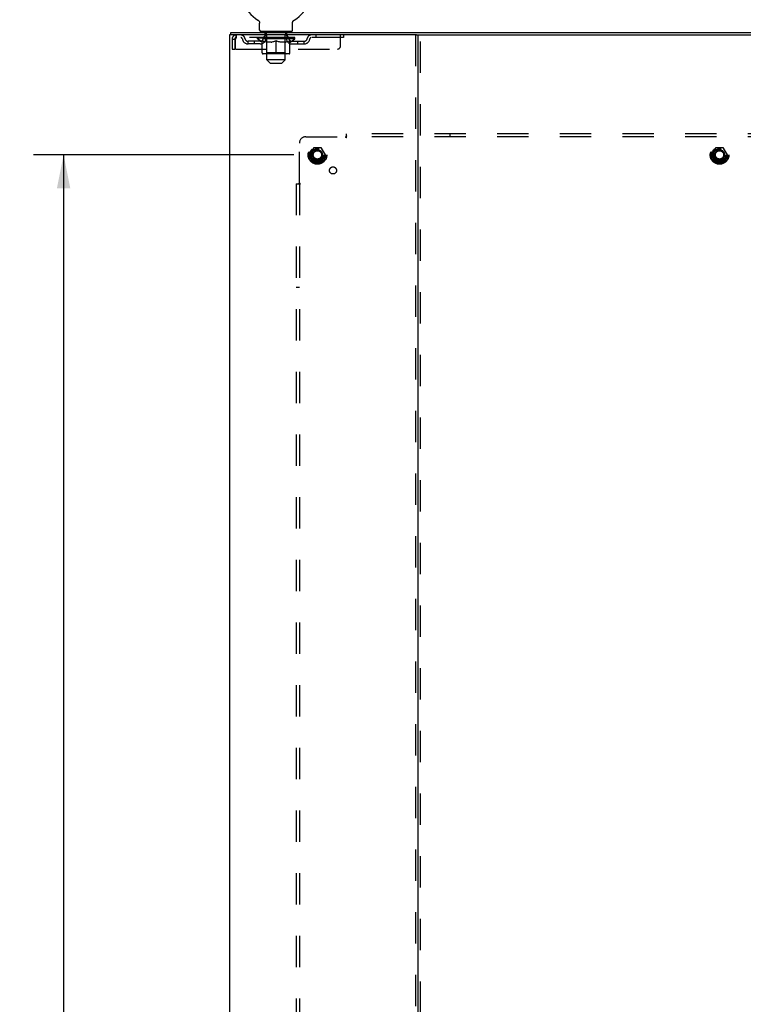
# Model space of a CAD drawing. Header units: inches. Extents: x 0 to 227, y 0 to 147.
# Tile 24 of 26: x 169 to 198, y 56 to 96. Entities that reach past the tile are written whole.
import ezdxf

# ---------------------------------------------------------------- set-up
doc = ezdxf.new("R2010")
doc.units = ezdxf.units.IN
doc.header["$LTSCALE"] = 12.466667
doc.header["$MEASUREMENT"] = 0
doc.linetypes.add('HIDDEN', pattern=[0.2, 0.1, -0.1])
doc.layers.get('0').update_dxf_attribs({"linetype": 'CONTINUOUS'})
for name, color, linetype in [('DEFAULT_2', 8, 'HIDDEN'), ('DIMENSIONS', 7, 'CONTINUOUS'), ('SUBPANEL', 7, 'CONTINUOUS')]:
    doc.layers.add(name, color=color, linetype=linetype)
doc.styles.get("Standard").update_dxf_attribs({"font": 'arial.ttf'})
doc.dimstyles.new('DIMSTYLE_1', dxfattribs={"dimtxt": 1, "dimasz": 1.333333, "dimexe": 0.09, "dimexo": 0.07, "dimgap": 0.0375, "dimtad": 0, "dimtih": 1, "dimtoh": 1, "dimzin": 4, "dimdsep": 46, "dimtxsty": 'Standard', "dimblk": '_FILLED', "dimblk1": '_FILLED', "dimblk2": '_FILLED', "dimcen": 0.09, "dimadec": 3, "dimazin": 1, "dimtfac": 1, "dimtdec": 3, "dimtofl": 0, "dimtmove": 0, "dimatfit": 3, "dimldrblk": '_FILLED', "dimfxl": 0, "dimtolj": 1, "dimtzin": 4, "dimarcsym": 0})

# ---------------------------------------------------------------- blocks, each defined once
blk = doc.blocks.new('_FILLED')
at = {"color": 0, "linetype": 'ByBlock'}
blk.add_solid([(0, 0), (-1, 0.2), (-1, -0.2)], dxfattribs=at)
blk = doc.blocks.new('*D4')
at = {"layer": 'DIMENSIONS', "color": 2, "linetype": 'Continuous'}
for p, q in [((180.283, 90.253), (169.916, 90.253)), ((171.116, 90.253), (171.116, 56.128)), ((171.116, 20.003), (171.116, 54.128)), ((180.283, 20.003), (169.916, 20.003))]:
    blk.add_line(p, q, dxfattribs=at)
at = {"layer": 'DIMENSIONS', "color": 2, "linetype": 'Continuous', "xscale": 1.3333333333, "yscale": 1.3333333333, "zscale": 1.3333333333}
for p, rotation in [((171.116, 90.253), 90), ((171.116, 20.003), 270)]:
    blk.add_blockref('_FILLED', p, dxfattribs=dict(at, rotation=rotation))
at = {"layer": 'DIMENSIONS', "color": 2, "linetype": 'Continuous', "insert": (171.116, 55.628), "char_height": 1, "width": 3.49442, "attachment_point": 2, "line_spacing_factor": 0.9}
blk.add_mtext('70.25', dxfattribs=at)

msp = doc.modelspace()

# ---------------------------------------------------------------- linework, layer by layer
at = {"color": 7, "linetype": 'Continuous'}
for p, q in [((178.847, 95.619), (178.852, 95.616)), ((178.848, 95.619), (178.849, 95.618)), ((178.852, 95.616), (178.856, 95.614)), ((178.856, 95.614), (178.86, 95.61)), ((178.86, 95.611), (178.864, 95.607)), ((178.864, 95.607), (178.868, 95.604)), ((178.868, 95.604), (178.872, 95.6)), ((178.872, 95.601), (178.876, 95.597)), ((178.875, 95.597), (178.879, 95.593)), ((178.879, 95.593), (178.882, 95.589)), ((178.882, 95.589), (178.886, 95.585)), ((180.255, 95.585), (180.258, 95.589)), ((180.258, 95.589), (180.262, 95.593)), ((180.261, 95.593), (180.265, 95.597)), ((180.265, 95.597), (180.269, 95.601)), ((180.269, 95.6), (180.273, 95.604)), ((180.273, 95.604), (180.277, 95.607)), ((180.276, 95.607), (180.281, 95.611)), ((180.281, 95.61), (180.285, 95.614)), ((180.285, 95.614), (180.289, 95.616)), ((180.285, 95.614), (180.286, 95.614)), ((180.289, 95.616), (180.293, 95.619)), ((180.292, 95.618), (180.293, 95.619)), ((178.886, 95.585), (178.889, 95.581)), ((178.889, 95.581), (178.892, 95.577)), ((178.892, 95.577), (178.895, 95.572)), ((178.895, 95.572), (178.897, 95.568)), ((178.897, 95.568), (178.9, 95.563)), ((178.9, 95.563), (178.902, 95.559)), ((178.902, 95.559), (178.904, 95.554)), ((178.904, 95.554), (178.906, 95.549)), ((178.906, 95.549), (178.908, 95.544)), ((178.908, 95.544), (178.909, 95.539)), ((178.909, 95.539), (178.911, 95.534)), ((178.911, 95.534), (178.912, 95.529)), ((178.912, 95.529), (178.913, 95.524)), ((178.913, 95.524), (178.914, 95.519)), ((178.914, 95.519), (178.914, 95.514)), ((178.914, 95.514), (178.915, 95.509)), ((178.915, 95.503), (178.915, 95.499)), ((178.915, 95.218), (178.915, 95.499)), ((180.225, 95.503), (180.226, 95.509)), ((180.225, 95.499), (180.225, 95.503)), ((180.225, 95.218), (180.225, 95.499)), ((180.226, 95.514), (180.227, 95.519)), ((180.226, 95.509), (180.226, 95.514)), ((180.227, 95.519), (180.228, 95.524)), ((180.228, 95.524), (180.229, 95.529)), ((180.229, 95.529), (180.23, 95.534)), ((180.23, 95.534), (180.231, 95.539)), ((180.231, 95.539), (180.233, 95.544)), ((180.233, 95.544), (180.235, 95.549)), ((180.235, 95.549), (180.236, 95.554)), ((180.236, 95.554), (180.239, 95.559)), ((180.239, 95.559), (180.241, 95.563)), ((180.241, 95.563), (180.243, 95.568)), ((180.243, 95.568), (180.246, 95.572)), ((180.246, 95.572), (180.249, 95.577)), ((180.249, 95.577), (180.252, 95.581)), ((180.252, 95.581), (180.255, 95.585)), ((177.768, 95.024), (177.768, 95.128)), ((178.975, 95.128), (178.975, 95.158)), ((180.165, 95.158), (178.975, 95.158)), ((180.165, 95.128), (180.165, 95.158)), ((185.157, 95.024), (209.775, 95.024))]:
    msp.add_line(p, q, dxfattribs=at)
at = {"color": 3, "linetype": 'Continuous'}
for p, q in [((177.716, 95.024), (177.716, 11.232)), ((185.157, 95.024), (177.716, 95.024)), ((177.768, 95.128), (217.164, 95.128)), ((185.216, 95.024), (185.216, 11.232))]:
    msp.add_line(p, q, dxfattribs=at)
at = {"color": 7, "linetype": 'Continuous'}
msp.add_lwpolyline([(178.915, 95.509), (178.915, 95.503), (178.915, 95.499)], dxfattribs=at)
for centre, radius, start, end in [((179.57, 96.83), 1.41, 300.818, 239.182), ((178.975, 95.218), 0.06, 180, 270), ((180.165, 95.218), 0.06, 270, 360)]:
    msp.add_arc(centre, radius, start, end, dxfattribs=at)
at = {"layer": 'DEFAULT_2', "color": 8, "linetype": 'HIDDEN'}
for p, q in [((178.847, 95.619), (178.847, 95.619)), ((178.855, 95.614), (178.856, 95.614)), ((180.293, 95.619), (180.293, 95.619)), ((180.293, 95.619), (180.293, 95.619)), ((177.82, 94.857), (177.82, 94.461)), ((177.82, 94.857), (177.924, 94.857)), ((177.924, 94.857), (177.924, 94.461)), ((177.954, 94.461), (177.954, 94.857)), ((177.987, 95.024), (177.987, 94.92)), ((182.258, 94.92), (177.987, 94.92)), ((178.827, 94.865), (178.827, 94.92)), ((179.013, 94.735), (178.827, 94.865)), ((180.314, 94.865), (178.827, 94.865)), ((178.838, 94.912), (178.838, 94.92)), ((178.849, 94.908), (178.849, 94.912)), ((178.849, 94.908), (180.292, 94.908)), ((178.859, 94.908), (178.859, 94.912)), ((178.86, 94.908), (178.86, 94.912)), ((178.872, 94.912), (178.872, 94.92)), ((178.891, 94.908), (178.891, 94.912)), ((178.893, 94.908), (178.893, 94.912)), ((178.926, 94.912), (178.926, 94.92)), ((178.944, 94.908), (178.944, 94.912)), ((178.947, 94.908), (178.947, 94.912)), ((179.183, 94.912), (178.954, 94.912)), ((179.001, 94.912), (179.001, 94.92)), ((179.002, 94.908), (179.002, 94.912)), ((179.003, 94.908), (179.003, 94.912)), ((179.006, 94.908), (179.006, 94.912)), ((179.015, 94.908), (179.015, 94.912)), ((179.016, 94.908), (179.016, 94.912)), ((179.02, 94.908), (179.02, 94.912)), ((179.023, 94.908), (179.023, 94.913)), ((179.027, 94.908), (179.027, 94.912)), ((179.046, 94.908), (179.046, 94.912)), ((179.064, 94.908), (179.064, 94.912)), ((179.066, 94.908), (179.066, 94.915)), ((179.092, 94.912), (179.092, 94.92)), ((179.092, 94.908), (179.092, 94.912)), ((179.104, 94.908), (179.104, 94.912)), ((179.109, 94.908), (179.109, 94.912)), ((179.117, 94.908), (179.117, 94.912)), ((179.133, 94.92), (179.133, 95.024)), ((179.133, 94.908), (179.133, 94.917)), ((179.14, 95.068), (179.14, 95.148)), ((179.208, 95.058), (179.15, 95.058)), ((179.153, 94.908), (179.153, 94.912)), ((179.156, 94.908), (179.156, 94.912)), ((179.183, 94.908), (179.183, 94.912)), ((179.262, 94.912), (179.196, 94.912)), ((179.199, 94.912), (179.199, 94.92)), ((179.204, 94.313), (179.204, 94.862)), ((179.205, 94.038), (179.205, 95.048)), ((179.207, 94.908), (179.207, 94.912)), ((179.212, 94.908), (179.212, 94.912)), ((179.219, 94.908), (179.219, 94.918)), ((179.227, 94.908), (179.227, 94.912)), ((179.238, 94.908), (179.238, 94.912)), ((179.262, 94.908), (179.262, 94.912)), ((179.349, 94.912), (179.287, 94.912)), ((179.311, 94.908), (179.311, 94.912)), ((179.316, 94.912), (179.316, 94.92)), ((179.32, 94.908), (179.32, 94.912)), ((179.323, 94.908), (179.323, 94.919)), ((179.327, 94.908), (179.327, 94.912)), ((179.336, 94.908), (179.336, 94.912)), ((179.349, 94.908), (179.349, 94.912)), ((179.444, 94.912), (179.386, 94.912)), ((179.402, 94.908), (179.402, 94.912)), ((179.436, 94.912), (179.57, 94.92)), ((179.441, 94.912), (179.441, 94.92)), ((179.442, 94.92), (179.441, 94.92)), ((179.442, 94.912), (179.442, 94.92)), ((179.442, 94.908), (179.442, 94.912)), ((179.444, 94.908), (179.444, 94.912)), ((179.447, 94.908), (179.447, 94.912)), ((179.448, 94.908), (179.448, 94.912)), ((179.542, 94.912), (179.491, 94.912)), ((179.499, 94.908), (179.499, 94.912)), ((179.542, 94.908), (179.542, 94.912)), ((179.567, 94.912), (179.567, 94.912)), ((179.567, 94.908), (179.567, 94.912)), ((179.567, 94.908), (179.567, 94.912)), ((179.57, 94.912), (179.57, 94.92)), ((179.573, 94.908), (179.573, 94.912)), ((179.573, 94.912), (179.574, 94.912)), ((179.574, 94.908), (179.574, 94.912)), ((179.576, 94.912), (179.649, 94.912)), ((179.598, 94.908), (179.598, 94.912)), ((179.613, 94.912), (179.613, 94.917)), ((179.613, 94.917), (179.705, 94.912)), ((179.638, 94.912), (179.638, 94.916)), ((179.641, 94.908), (179.641, 94.912)), ((179.692, 94.908), (179.692, 94.912)), ((179.694, 94.908), (179.694, 94.912)), ((179.697, 94.908), (179.697, 94.912)), ((179.697, 94.912), (179.754, 94.912)), ((179.699, 94.912), (179.699, 94.92)), ((179.699, 94.912), (179.699, 94.92)), ((179.699, 94.92), (179.699, 94.92)), ((179.699, 94.908), (179.699, 94.912)), ((179.738, 94.908), (179.738, 94.912)), ((179.791, 94.908), (179.791, 94.912)), ((179.791, 94.912), (179.854, 94.912)), ((179.805, 94.908), (179.805, 94.912)), ((179.814, 94.908), (179.814, 94.912)), ((179.817, 94.908), (179.817, 94.919)), ((179.82, 94.908), (179.82, 94.912)), ((179.825, 94.912), (179.825, 94.92)), ((179.83, 94.908), (179.83, 94.912)), ((179.879, 94.908), (179.879, 94.912)), ((179.879, 94.912), (179.944, 94.912)), ((179.903, 94.908), (179.903, 94.912)), ((179.914, 94.908), (179.914, 94.912)), ((179.922, 94.908), (179.922, 94.918)), ((179.928, 94.908), (179.928, 94.912)), ((179.99, 95.058), (179.933, 95.058)), ((179.934, 94.908), (179.934, 94.912)), ((179.935, 94.038), (179.935, 95.048)), ((179.936, 94.313), (179.936, 94.862)), ((179.942, 94.912), (179.942, 94.92)), ((179.957, 94.908), (179.957, 94.912)), ((179.957, 94.912), (180.186, 94.912)), ((179.985, 94.908), (179.985, 94.912)), ((179.987, 94.908), (179.987, 94.912)), ((180, 95.068), (180, 95.148)), ((180.008, 94.92), (180.008, 95.024)), ((180.008, 94.908), (180.008, 94.917)), ((180.024, 94.908), (180.024, 94.912)), ((180.032, 94.908), (180.032, 94.912)), ((180.037, 94.908), (180.037, 94.912)), ((180.048, 94.912), (180.048, 94.92)), ((180.048, 94.908), (180.048, 94.912)), ((180.074, 94.908), (180.074, 94.915)), ((180.076, 94.908), (180.076, 94.912)), ((180.095, 94.908), (180.095, 94.912)), ((180.114, 94.908), (180.114, 94.912)), ((180.118, 94.908), (180.118, 94.913)), ((180.121, 94.908), (180.121, 94.912)), ((180.125, 94.908), (180.125, 94.912)), ((180.125, 94.908), (180.125, 94.912)), ((180.127, 94.735), (180.314, 94.865)), ((180.135, 94.908), (180.135, 94.912)), ((180.138, 94.908), (180.138, 94.912)), ((180.138, 94.908), (180.138, 94.912)), ((180.14, 94.912), (180.14, 94.92)), ((180.194, 94.908), (180.194, 94.912)), ((180.197, 94.908), (180.197, 94.912)), ((180.214, 94.912), (180.214, 94.92)), ((180.247, 94.908), (180.247, 94.912)), ((180.249, 94.908), (180.249, 94.912)), ((180.269, 94.912), (180.269, 94.92)), ((180.28, 94.908), (180.28, 94.912)), ((180.281, 94.908), (180.281, 94.912)), ((180.292, 94.908), (180.292, 94.912)), ((180.302, 94.912), (180.302, 94.92)), ((180.314, 94.865), (180.314, 94.92)), ((181.158, 95.024), (181.158, 94.92)), ((182.133, 94.586), (182.133, 95.024)), ((182.258, 95.024), (182.258, 94.92)), ((185.112, 95.024), (185.112, 11.232)), ((185.32, 11.232), (185.32, 95.024)), ((177.82, 94.461), (177.924, 94.461)), ((177.954, 94.461), (182.008, 94.461)), ((178.456, 94.669), (178.456, 94.773)), ((178.939, 94.773), (178.456, 94.773)), ((178.939, 94.669), (178.456, 94.669)), ((178.706, 94.669), (178.706, 94.773)), ((179.013, 94.735), (179.02, 94.735)), ((179.02, 94.31), (179.02, 94.79)), ((179.02, 94.79), (179.055, 94.776)), ((179.089, 94.765), (179.054, 94.776)), ((179.122, 94.755), (179.088, 94.765)), ((179.155, 94.746), (179.121, 94.755)), ((179.188, 94.74), (179.155, 94.746)), ((179.221, 94.735), (179.188, 94.74)), ((179.369, 94.735), (179.221, 94.735)), ((179.369, 94.735), (179.402, 94.74)), ((179.435, 94.746), (179.402, 94.74)), ((179.469, 94.755), (179.435, 94.746)), ((179.502, 94.765), (179.468, 94.755)), ((179.536, 94.776), (179.501, 94.765)), ((179.57, 94.79), (179.536, 94.776)), ((179.57, 94.267), (179.57, 94.79)), ((179.57, 94.79), (179.605, 94.776)), ((179.639, 94.765), (179.605, 94.776)), ((179.673, 94.755), (179.639, 94.765)), ((179.706, 94.746), (179.672, 94.755)), ((179.739, 94.74), (179.705, 94.746)), ((179.771, 94.735), (179.738, 94.74)), ((179.92, 94.735), (179.771, 94.735)), ((179.92, 94.735), (179.953, 94.74)), ((179.986, 94.746), (179.952, 94.74)), ((180.019, 94.755), (179.985, 94.746)), ((180.052, 94.765), (180.018, 94.755)), ((180.086, 94.776), (180.052, 94.765)), ((180.121, 94.79), (180.086, 94.776)), ((180.121, 94.31), (180.121, 94.79)), ((180.121, 94.735), (180.127, 94.735)), ((180.202, 94.773), (180.685, 94.773)), ((180.202, 94.669), (180.685, 94.669)), ((180.435, 94.669), (180.435, 94.773)), ((180.685, 94.669), (180.685, 94.773)), ((180.077, 94.267), (179.063, 94.267)), ((179.204, 94.313), (179.158, 94.267)), ((179.936, 94.313), (179.204, 94.313)), ((179.335, 93.908), (179.205, 94.038)), ((179.935, 94.038), (179.205, 94.038)), ((179.805, 93.908), (179.935, 94.038)), ((179.936, 94.313), (179.983, 94.267)), ((179.335, 93.908), (179.805, 93.908)), ((181.053, 90.525), (180.899, 90.258)), ((181.371, 90.53), (181.062, 90.53)), ((181.534, 90.258), (181.379, 90.525)), ((197.053, 90.525), (196.899, 90.258)), ((197.371, 90.53), (197.062, 90.53)), ((197.534, 90.258), (197.379, 90.525)), ((180.899, 90.248), (181.053, 89.98)), ((181.379, 89.98), (181.534, 90.248)), ((196.899, 90.248), (197.053, 89.98)), ((197.379, 89.98), (197.534, 90.248)), ((181.371, 89.975), (181.062, 89.975)), ((197.371, 89.975), (197.062, 89.975))]:
    msp.add_line(p, q, dxfattribs=at)
for points in [[(177.987, 95.024), (177.985, 95.023), (177.983, 95.02), (177.98, 95.014), (177.978, 95.007), (177.975, 94.998), (177.973, 94.987), (177.971, 94.975), (177.968, 94.961), (177.966, 94.946), (177.964, 94.929), (177.961, 94.912), (177.959, 94.894), (177.957, 94.876), (177.954, 94.857)], [(177.987, 94.92), (177.985, 94.919), (177.983, 94.918), (177.98, 94.916), (177.978, 94.914), (177.975, 94.91), (177.973, 94.906), (177.971, 94.901), (177.968, 94.896), (177.966, 94.89), (177.964, 94.884), (177.961, 94.878), (177.959, 94.871), (177.957, 94.864), (177.954, 94.857)]]:
    msp.add_lwpolyline(points, dxfattribs=at)
for centre, radius in [((181.216, 90.253), 0.372), ((181.216, 90.253), 0.356), ((181.216, 90.253), 0.312), ((197.216, 90.253), 0.372), ((197.216, 90.253), 0.356), ((197.216, 90.253), 0.312), ((181.216, 90.253), 0.204), ((181.216, 90.253), 0.188), ((181.216, 90.253), 0.183), ((181.216, 90.253), 0.165), ((197.216, 90.253), 0.204), ((197.216, 90.253), 0.188), ((197.216, 90.253), 0.183), ((197.216, 90.253), 0.165)]:
    msp.add_circle(centre, radius, dxfattribs=at)
for centre, radius, start, end in [((177.987, 94.857), 0.167, 90, 180), ((177.987, 94.857), 0.063, 90, 180), ((178.167, 94.857), 0.167, 8.0716, 90), ((178.167, 94.857), 0.0625, 7.9863, 90), ((178.456, 94.898), 0.229, 187.9863, 270), ((178.456, 94.898), 0.125, 188.0716, 270), ((178.939, 94.898), 0.125, 270, 351.9284), ((178.939, 94.898), 0.229, 270, 352.0137), ((179.228, 94.857), 0.167, 90, 171.9284), ((179.13, 95.148), 0.01, 0, 90), ((179.15, 95.068), 0.01, 180, 270), ((179.158, 94.862), 0.0466, 0, 90), ((179.227, 94.857), 0.0625, 90, 172.0137), ((179.195, 95.048), 0.01, 0, 90), ((179.913, 94.857), 0.167, 8.0716, 90), ((179.913, 94.857), 0.0625, 7.9863, 90), ((179.945, 95.048), 0.01, 90, 180), ((179.983, 94.862), 0.0466, 90, 180), ((180.202, 94.898), 0.229, 187.9863, 270), ((179.99, 95.068), 0.01, 270, 360), ((180.01, 95.148), 0.01, 90, 180), ((180.202, 94.898), 0.125, 188.0716, 270), ((180.685, 94.898), 0.125, 270, 351.9284), ((180.685, 94.898), 0.229, 270, 352.0137), ((180.974, 94.857), 0.167, 90, 171.9284), ((180.973, 94.857), 0.0625, 90, 172.0137), ((182.008, 94.586), 0.125, 270, 360), ((179.063, 94.31), 0.0434, 180, 270), ((180.077, 94.31), 0.0434, 270, 360), ((181.062, 90.52), 0.01, 90.0124, 149.9892), ((181.371, 90.52), 0.01, 30.012, 89.9887), ((197.062, 90.52), 0.01, 90.0124, 149.9892), ((197.371, 90.52), 0.01, 30.012, 89.9887), ((180.907, 90.253), 0.01, 150.0127, 209.9883), ((181.525, 90.253), 0.01, 330.0127, 29.9883), ((196.907, 90.253), 0.01, 150.0127, 209.9883), ((197.525, 90.253), 0.01, 330.0127, 29.9883), ((181.062, 89.985), 0.01, 210.012, 269.9887), ((181.371, 89.985), 0.01, 270.0124, 329.9892), ((197.062, 89.985), 0.01, 210.012, 269.9887), ((197.371, 89.985), 0.01, 270.0124, 329.9892)]:
    msp.add_arc(centre, radius, start, end, dxfattribs=at)
for centre, major_axis, ratio, start_param, end_param in [((179.57, 94.92), (0.743, 0.008), 0.059247, 2.966439, 3.140971), ((178.804, 94.906), (0.232, 0), 0.060167, 0.426548, 1.470503), ((179.57, 94.92), (0.744, 0), 0.060167, 3.141593, 3.316126), ((178.804, 94.898), (0.232, 0.002), 0.059247, 1.374323, 1.469882), ((179.57, 94.92), (0.743, 0.015), 0.056515, 2.79136, 2.965893), ((178.775, 94.906), (0.232, 0.002), 0.059247, 0.251393, 1.295349), ((178.855, 94.906), (0.232, -0.002), 0.059247, 0.601702, 1.645657), ((179.57, 94.92), (0.743, -0.008), 0.059247, -2.966439, -2.791906), ((178.855, 94.898), (0.232, 0), 0.060167, 1.549477, 1.645036), ((178.775, 94.898), (0.232, 0.005), 0.056515, 1.199244, 1.294804), ((178.859, 94.901), (0.192, 0.002), 0.059247, 1.051627, 1.625044), ((178.836, 94.901), (0.192, 0.004), 0.056515, 0.876548, 1.449966), ((178.904, 94.901), (0.192, 0), 0.060167, 1.226781, 1.800198), ((179.57, 94.92), (0.743, 0.022), 0.052059, 2.616423, 2.790956), ((178.771, 94.906), (0.232, 0.005), 0.056515, 0.076315, 1.120271), ((178.929, 94.906), (0.232, -0.005), 0.056515, 0.77678, 1.820736), ((179.57, 94.92), (0.743, -0.015), 0.056515, -2.79136, -2.616827), ((178.929, 94.898), (0.232, -0.002), 0.059247, 1.724631, 1.82019), ((178.771, 94.898), (0.232, 0.007), 0.052059, 1.024308, 1.119867), ((178.835, 94.901), (0.192, 0.006), 0.052059, 0.701611, 1.275029), ((178.969, 94.901), (0.192, -0.002), 0.059247, 1.401935, 1.975352), ((179.57, 94.92), (0.743, 0.029), 0.046022, 2.441677, 2.61621), ((179.022, 94.906), (0.232, -0.007), 0.052059, 0.951717, 1.995673), ((178.791, 94.906), (0.232, 0.007), 0.052059, -0.098622, 0.945334), ((179.57, 94.92), (0.743, -0.022), 0.052059, -2.616423, -2.441891), ((179.022, 94.898), (0.232, -0.005), 0.056515, 1.899709, 1.995269), ((178.791, 94.898), (0.232, 0.009), 0.046022, 0.849561, 0.945121), ((178.857, 94.901), (0.192, 0.007), 0.046022, 0.526865, 1.100283), ((179.052, 94.901), (0.192, -0.004), 0.056515, 1.577013, 2.150431), ((179.57, 94.92), (0.743, 0.034), 0.038593, 2.267147, 2.44168), ((179.131, 94.906), (0.232, -0.009), 0.046022, 1.126463, 2.170419), ((178.835, 94.906), (0.232, 0.009), 0.046022, -0.273368, 0.770588), ((179.57, 94.92), (0.743, -0.029), 0.046022, -2.441677, -2.267144), ((179.131, 94.898), (0.232, -0.007), 0.052059, 2.074646, 2.170205), ((178.835, 94.898), (0.232, 0.011), 0.038593, 0.675031, 0.77059), ((178.9, 94.901), (0.192, 0.009), 0.038593, 0.352335, 0.925752), ((179.151, 94.901), (0.192, -0.006), 0.052059, 1.75195, 2.325367), ((179.57, 94.92), (0.743, 0.039), 0.030002, 2.09283, 2.267363), ((179.254, 94.906), (0.232, -0.011), 0.038593, 1.300994, 2.344949), ((178.901, 94.906), (0.232, 0.011), 0.038593, -0.447899, 0.596057), ((179.57, 94.92), (0.743, -0.034), 0.038593, -2.267147, -2.092614), ((179.254, 94.898), (0.232, -0.009), 0.046022, 2.249392, 2.344952), ((178.901, 94.898), (0.232, 0.012), 0.030002, 0.500714, 0.596274), ((178.964, 94.901), (0.192, 0.01), 0.030002, 0.178018, 0.751436), ((179.263, 94.901), (0.192, -0.007), 0.046022, 1.926696, 2.500114), ((178.987, 94.906), (0.232, 0.012), 0.030002, -0.622215, 0.421741), ((179.57, 94.92), (0.743, 0.042), 0.020513, 1.918702, 2.093235), ((179.387, 94.906), (0.232, -0.012), 0.030002, 1.47531, 2.519266), ((179.57, 94.92), (0.743, -0.039), 0.030002, -2.09283, -1.918297), ((179.387, 94.898), (0.232, -0.011), 0.038593, 2.423923, 2.519482), ((178.987, 94.898), (0.232, 0.013), 0.020513, 0.326586, 0.422146), ((179.046, 94.901), (0.192, 0.011), 0.020513, 0.00389, 0.577307), ((179.384, 94.901), (0.192, -0.009), 0.038593, 2.101227, 2.674644), ((179.091, 94.906), (0.232, 0.013), 0.020513, -0.796343, 0.247613), ((179.57, 94.92), (0.743, 0.044), 0.010411, 1.744712, 1.919245), ((179.525, 94.906), (0.232, -0.013), 0.020513, 1.649438, 2.693394), ((179.57, 94.92), (0.743, -0.042), 0.020513, -1.918702, -1.744169), ((179.525, 94.898), (0.232, -0.012), 0.030002, 2.598239, 2.693799), ((179.091, 94.898), (0.232, 0.014), 0.010411, 0.152596, 0.248156), ((179.144, 94.901), (0.192, 0.011), 0.010411, 6.113086, 6.686503), ((179.51, 94.901), (0.192, -0.01), 0.030002, 2.275543, 2.848961), ((179.21, 94.906), (0.232, 0.014), 0.010411, -0.970333, -0.000837), ((179.664, 94.906), (0.232, -0.014), 0.010411, 1.823428, 2.867384), ((179.57, 94.92), (0.743, -0.044), 0.010411, -1.744712, -1.56247), ((179.664, 94.898), (0.232, -0.013), 0.020513, 2.772368, 2.867927), ((179.639, 94.901), (0.192, -0.011), 0.020513, 2.449671, 3.023089), ((179.476, 94.906), (0.232, 0.014), 0.010411, 0.274209, 1.318165), ((179.375, 94.901), (0.192, 0.011), 0.010411, -0.000452, 0.517932), ((179.34, 94.898), (0.232, 0.014), 0.010411, 0.099676, 0.195236), ((179.57, 94.92), (0.743, 0.044), 0.010411, -1.571413, -1.39688), ((179.765, 94.901), (0.192, -0.011), 0.010411, 2.623661, 3.141974), ((179.801, 94.898), (0.232, -0.014), 0.010411, 2.734394, 2.946357), ((179.616, 94.906), (0.232, 0.013), 0.020513, 0.448199, 1.492154), ((179.502, 94.901), (0.192, 0.011), 0.020513, 0.118504, 0.691921), ((179.476, 94.898), (0.232, 0.013), 0.020513, 0.273666, 0.369225), ((179.57, 94.92), (0.743, 0.042), 0.020513, -1.397424, -1.222891), ((179.931, 94.906), (0.232, -0.014), 0.010411, -3.140756, -2.17126), ((179.57, 94.92), (0.743, -0.044), 0.010411, 1.222347, 1.39688), ((179.754, 94.906), (0.232, 0.012), 0.030002, 0.622327, 1.666283), ((179.63, 94.901), (0.192, 0.01), 0.030002, 0.292632, 0.86605), ((179.997, 94.901), (0.192, -0.011), 0.010411, 2.738275, 3.311692), ((180.049, 94.906), (0.232, -0.013), 0.020513, 2.89398, 3.937936), ((179.616, 94.898), (0.232, 0.012), 0.030002, 0.447794, 0.543354), ((180.049, 94.898), (0.232, -0.014), 0.010411, 2.893437, 2.988996), ((179.886, 94.906), (0.232, 0.011), 0.038593, 0.796643, 1.840599), ((179.57, 94.92), (0.743, 0.039), 0.030002, -1.223295, -1.048762), ((179.57, 94.92), (0.743, -0.042), 0.020513, 1.048358, 1.222891), ((179.757, 94.901), (0.192, 0.009), 0.038593, 0.466948, 1.040366), ((180.095, 94.901), (0.192, -0.011), 0.020513, 2.564285, 3.137703), ((180.153, 94.906), (0.232, -0.012), 0.030002, 2.719852, 3.763807), ((180.009, 94.906), (0.232, 0.009), 0.046022, 0.971174, 2.01513), ((179.754, 94.898), (0.232, 0.011), 0.038593, 0.62211, 0.71767), ((180.153, 94.898), (0.232, -0.013), 0.020513, 2.719447, 2.815007), ((179.57, 94.92), (0.743, 0.034), 0.038593, -1.048979, -0.874446), ((179.57, 94.92), (0.743, -0.039), 0.030002, 0.874229, 1.048762), ((179.878, 94.901), (0.192, 0.007), 0.046022, 0.641479, 1.214897), ((180.119, 94.906), (0.232, 0.007), 0.052059, 1.14592, 2.189876), ((180.177, 94.901), (0.192, -0.01), 0.030002, 2.390157, 2.963574), ((180.24, 94.906), (0.232, -0.011), 0.038593, 2.545535, 3.589491), ((179.989, 94.901), (0.192, 0.006), 0.052059, 0.816225, 1.389643), ((179.886, 94.898), (0.232, 0.009), 0.046022, 0.796641, 0.892201), ((180.24, 94.898), (0.232, -0.012), 0.030002, 2.545319, 2.640878), ((180.212, 94.906), (0.232, 0.005), 0.056515, 1.320857, 2.364813), ((179.57, 94.92), (0.743, 0.029), 0.046022, -0.874448, -0.699915), ((179.57, 94.92), (0.743, -0.034), 0.038593, 0.699913, 0.874446), ((180.306, 94.906), (0.232, -0.009), 0.046022, 2.371005, 3.41496), ((180.24, 94.901), (0.192, -0.009), 0.038593, 2.21584, 2.789258), ((180.088, 94.901), (0.192, 0.004), 0.056515, 0.991162, 1.564579), ((180.285, 94.906), (0.232, 0.002), 0.059247, 1.495935, 2.539891), ((180.35, 94.906), (0.232, -0.007), 0.052059, 2.196258, 3.240214), ((180.284, 94.901), (0.192, -0.007), 0.046022, 2.04131, 2.614727), ((180.009, 94.898), (0.232, 0.007), 0.052059, 0.971387, 1.066947), ((180.306, 94.898), (0.232, -0.011), 0.038593, 2.371002, 2.466562), ((180.337, 94.906), (0.232, 0), 0.060167, 1.671089, 2.715045), ((180.37, 94.906), (0.232, -0.005), 0.056515, 2.021322, 3.065278), ((180.172, 94.901), (0.192, 0.002), 0.059247, 1.16624, 1.739658), ((179.57, 94.92), (0.743, 0.022), 0.052059, -0.699702, -0.525169), ((179.57, 94.92), (0.743, -0.029), 0.046022, 0.525382, 0.699915), ((180.365, 94.906), (0.232, -0.002), 0.059247, 1.846243, 2.890199), ((180.305, 94.901), (0.192, -0.006), 0.052059, 1.866564, 2.439981), ((180.237, 94.901), (0.192, 0), 0.060167, 1.341394, 1.914812), ((180.304, 94.901), (0.192, -0.004), 0.056515, 1.691627, 2.265045), ((180.281, 94.901), (0.192, -0.002), 0.059247, 1.516549, 2.089966), ((180.119, 94.898), (0.232, 0.005), 0.056515, 1.146324, 1.241883), ((180.35, 94.898), (0.232, -0.009), 0.046022, 2.196472, 2.292031), ((179.57, 94.92), (0.743, 0.015), 0.056515, -0.524765, -0.350233), ((179.57, 94.92), (0.743, -0.022), 0.052059, 0.350636, 0.525169), ((180.212, 94.898), (0.232, 0.002), 0.059247, 1.321402, 1.416962), ((180.37, 94.898), (0.232, -0.007), 0.052059, 2.021726, 2.117285), ((179.57, 94.92), (0.743, 0.008), 0.059247, -0.349687, -0.175154), ((179.57, 94.92), (0.743, -0.015), 0.056515, 0.1757, 0.350233), ((180.285, 94.898), (0.232, 0), 0.060167, 1.496556, 1.592116), ((180.365, 94.898), (0.232, -0.005), 0.056515, 1.846789, 1.942348), ((180.337, 94.898), (0.232, -0.002), 0.059247, 1.67171, 1.76727), ((179.57, 94.92), (0.744, 0), 0.060167, -0.174533, 0), ((179.57, 94.92), (0.743, -0.008), 0.059247, 0.000621, 0.175154)]:
    msp.add_ellipse(centre, major_axis=major_axis, ratio=ratio, start_param=start_param, end_param=end_param, dxfattribs=at)
at = {"layer": 'SUBPANEL', "color": 8, "linetype": 'HIDDEN'}
for p, q in [((180.748, 90.972), (182.337, 90.972)), ((182.356, 90.99), (182.349, 90.984)), ((182.373, 90.931), (182.373, 91.097)), ((212.06, 91.097), (182.373, 91.097)), ((212.06, 90.972), (182.373, 90.972)), ((186.498, 90.972), (186.498, 91.097)), ((180.498, 89.132), (180.498, 90.722)), ((180.373, 89.097), (180.373, 21.159)), ((180.373, 89.097), (180.538, 89.097)), ((180.498, 89.097), (180.498, 21.159)), ((180.498, 84.972), (180.373, 84.972))]:
    msp.add_line(p, q, dxfattribs=at)
for points in [[(182.349, 90.984), (182.347, 90.982), (182.345, 90.98), (182.343, 90.978), (182.342, 90.976), (182.34, 90.975), (182.339, 90.973), (182.337, 90.972)], [(182.35, 90.952), (182.347, 90.957), (182.346, 90.959), (182.344, 90.962), (182.343, 90.964), (182.341, 90.966), (182.34, 90.968), (182.339, 90.97), (182.337, 90.972)], [(182.373, 90.931), (182.371, 90.931), (182.369, 90.932), (182.367, 90.933), (182.366, 90.934), (182.364, 90.935), (182.363, 90.936), (182.361, 90.938), (182.36, 90.939), (182.358, 90.941), (182.357, 90.942), (182.355, 90.944), (182.354, 90.946), (182.353, 90.948), (182.351, 90.95), (182.35, 90.952)], [(182.373, 91.01), (182.371, 91.008), (182.369, 91.006), (182.368, 91.004), (182.366, 91.002), (182.365, 91), (182.363, 90.998), (182.362, 90.997), (182.36, 90.995), (182.359, 90.993), (182.357, 90.992), (182.356, 90.99)], [(180.459, 89.097), (180.461, 89.098), (180.463, 89.1), (180.465, 89.101), (180.467, 89.103), (180.469, 89.104), (180.471, 89.106), (180.473, 89.108), (180.474, 89.109), (180.476, 89.111), (180.477, 89.112), (180.479, 89.114)], [(180.479, 89.114), (180.485, 89.12), (180.487, 89.122), (180.489, 89.124), (180.491, 89.126), (180.493, 89.127), (180.494, 89.129), (180.496, 89.131), (180.498, 89.132)], [(180.512, 89.122), (180.51, 89.123), (180.508, 89.125), (180.505, 89.126), (180.503, 89.128), (180.501, 89.129), (180.499, 89.131), (180.498, 89.132)], [(180.538, 89.097), (180.538, 89.098), (180.537, 89.1), (180.536, 89.102), (180.535, 89.103), (180.534, 89.105), (180.533, 89.106), (180.532, 89.108), (180.53, 89.109), (180.528, 89.111), (180.527, 89.112), (180.525, 89.114), (180.523, 89.115), (180.521, 89.116), (180.519, 89.118), (180.517, 89.119), (180.512, 89.122)]]:
    msp.add_lwpolyline(points, dxfattribs=at)
for centre, radius in [((181.216, 90.253), 0.25), ((197.216, 90.253), 0.25), ((181.835, 89.634), 0.141)]:
    msp.add_circle(centre, radius, dxfattribs=at)
msp.add_arc((180.748, 90.722), 0.25, 90, 180, dxfattribs=at)

# ---------------------------------------------------------------- dimensions: what is measured, and where the dimension line sits
at = {"layer": 'DIMENSIONS', "color": 2, "linetype": 'Continuous'}
dim = msp.add_linear_dim(base=(171.116, 90.253), p1=(180.353, 20.003), p2=(180.353, 90.253), angle=90, dimstyle='DIMSTYLE_1', dxfattribs=at)
dim.commit()
dim.dimension.update_dxf_attribs({"geometry": '*D4', "text_midpoint": (171.119, 55.122), "dimtype": 160})

doc.saveas('drawing.dxf')
